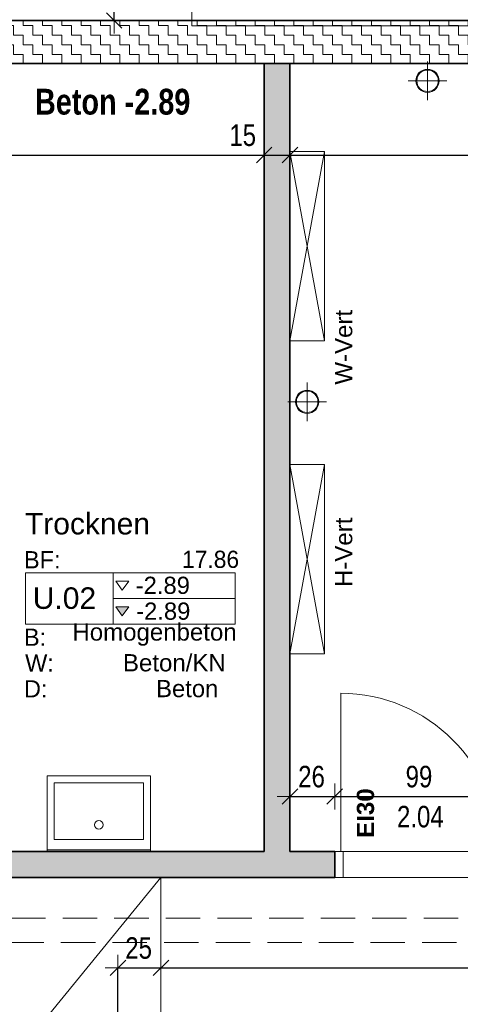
# Model space of a CAD drawing. Header units: metres. Extents: x -75 to 65, y -68 to 92.
# Tile 27 of 32: x 17.53 to 20.09, y 5.34 to 11.06. Entities that reach past the tile are written whole.
import ezdxf

# ---------------------------------------------------------------- set-up
doc = ezdxf.new("R2010")
doc.units = ezdxf.units.M
doc.header["$PDMODE"] = 65
doc.linetypes.add('AUSGEZOGEN', pattern=[0])
doc.linetypes.add('STRICHLINIE2_S3', pattern=[0.25, 0.2, -0.05])
for name, color, linetype in [('XR$1$010 Aussenwände', 7, 'AUSGEZOGEN'), ('XR$1$010 Aussenwände Bauteilschraffuren', 7, 'AUSGEZOGEN'), ('XR$1$010 Fenster', 7, 'AUSGEZOGEN'), ('XR$1$010 Türen', 7, 'AUSGEZOGEN'), ('XR$1$035 Decken', 7, 'AUSGEZOGEN'), ('XR$1$060 Möbel Einbau', 7, 'AUSGEZOGEN'), ('XR$1$065 Möbel Einrichtung', 7, 'AUSGEZOGEN'), ('XR$1$080 Raumdefinitionen Kontur', 7, 'AUSGEZOGEN'), ('XR$2$080 Raumdefinitionen Schraffur', 7, 'AUSGEZOGEN'), ('XR$2$080 Raumdefinitionen Text', 7, 'AUSGEZOGEN'), ('XR$2$080 Raumdefinitionen Textrahmen', 7, 'AUSGEZOGEN'), ('XR$2$150 Beschriftungen 1_50', 7, 'AUSGEZOGEN'), ('XR$2$160 Beschriftungen 50', 7, 'AUSGEZOGEN')]:
    doc.layers.add(name, color=color, linetype=linetype)
doc.layers.add('XR$1$STANDARD_1', color=7, linetype='AUSGEZOGEN', lineweight=25)
doc.layers.add('XR$2$STANDARD_1', color=7, linetype='AUSGEZOGEN', lineweight=25)
doc.styles.add('ARIAL', font='ARIAL.TTF')
doc.dimstyles.new('DIMSTYLE_3', dxfattribs={"dimtxt": 0.125, "dimasz": 0.15, "dimexe": 0, "dimexo": 0, "dimgap": 0.0625, "dimtad": 2, "dimrnd": 0.005, "dimzin": 4, "dimdsep": 46, "dimtxsty": 'ARIAL', "dimblk1": 'ALL_ML_STRICH', "dimblk2": 'ALL_ML_STRICH', "dimsah": 1, "dimcen": 0, "dimclrd": 7, "dimclre": 7, "dimclrt": 7, "dimadec": 0, "dimazin": 0, "dimtfac": 1, "dimtdec": 0, "dimtix": 1, "dimtmove": 2, "dimatfit": 3, "dimfxl": 0, "dimtzin": 0, "dimlwd": 0, "dimlwe": 18, "dimarcsym": 0})
doc.dimstyles.new('DIMSTYLE_6', dxfattribs={"dimtxt": 0.125, "dimasz": 0.15, "dimexe": 0, "dimexo": 0, "dimgap": 0.0625, "dimtad": 2, "dimdec": 1, "dimlfac": 100, "dimrnd": 0.5, "dimzin": 4, "dimdsep": 46, "dimtxsty": 'ARIAL', "dimblk1": 'ALL_ML_STRICH', "dimblk2": 'ALL_ML_STRICH', "dimsah": 1, "dimcen": 0, "dimclrd": 7, "dimclre": 7, "dimclrt": 7, "dimadec": 0, "dimazin": 0, "dimtfac": 1, "dimtdec": 0, "dimtix": 1, "dimtmove": 2, "dimatfit": 3, "dimfxl": 0, "dimtzin": 0, "dimlwd": 0, "dimlwe": 18, "dimarcsym": 0})
doc.dimstyles.new('DIMSTYLE_7', dxfattribs={"dimtxt": 0.125, "dimasz": 0.15, "dimexe": 0, "dimexo": 0, "dimgap": 0.0625, "dimtad": 2, "dimdec": 1, "dimlfac": 100, "dimrnd": 0.5, "dimzin": 4, "dimdsep": 46, "dimtxsty": 'ARIAL', "dimblk1": 'ALL_ML_STRICH', "dimblk2": 'ALL_ML_STRICH', "dimsah": 1, "dimcen": 0, "dimclrd": 7, "dimclre": 7, "dimclrt": 7, "dimadec": 0, "dimazin": 0, "dimtfac": 1, "dimtdec": 0, "dimtix": 1, "dimtmove": 2, "dimatfit": 3, "dimfxl": 0, "dimtvp": 1.2, "dimtzin": 0, "dimlwd": 0, "dimlwe": 18, "dimarcsym": 0})
pattern_1 = [(90, (-0.075, 0.075), (-0.0375, 0.0375), [0.0375, -0.0375]), (180, (-0.075, 0.075), (-0.0375, -0.0375), [0.0375, -0.0375])]

# ---------------------------------------------------------------- blocks, each defined once
blk = doc.blocks.new('ALL_ML_STRICH')
at = {"color": 0, "linetype": 'ByBlock', "lineweight": -2}
for p, q in [((0, -0.5), (0, 0.5)), ((-1, 0), (0.5, 0)), ((-0.3, -0.3), (0.3, 0.3))]:
    blk.add_line(p, q, dxfattribs=at)
blk = doc.blocks.new('*D43')
at = {"layer": 'DEFPOINTS', "color": 7, "linetype": 'AUSGEZOGEN', "lineweight": 18, "transparency": 33554687}
for p in [(18.0794, 16.1035), (18.0794, 11.0535), (18.0794, 11.0535)]:
    blk.add_point(p, dxfattribs=at)
at = {"layer": 'XR$2$STANDARD_1', "color": 7, "linetype": 'AUSGEZOGEN', "lineweight": -2, "transparency": 33554687}
for p, q in [((18.0794, 16.1035), (18.0794, 16.1035)), ((18.0794, 11.0535), (18.0794, 16.1035)), ((18.0794, 11.0535), (18.0794, 11.0535))]:
    blk.add_line(p, q, dxfattribs=at)
at = {"layer": 'XR$2$STANDARD_1', "color": 7, "linetype": 'AUSGEZOGEN', "lineweight": 18, "transparency": 33554687, "xscale": 0.15, "yscale": 0.15, "zscale": 0.15}
for p, rotation in [((18.0794, 16.1035), 90), ((18.0794, 11.0535), 270)]:
    blk.add_blockref('ALL_ML_STRICH', p, dxfattribs=dict(at, rotation=rotation))
at = {"layer": 'XR$2$STANDARD_1', "color": 7, "linetype": 'AUSGEZOGEN', "lineweight": 18, "transparency": 33554687, "insert": (17.9647, 13.5854), "char_height": 0.125, "width": 0.4, "attachment_point": 5, "rotation": 90, "style": 'ARIAL'}
blk.add_mtext('\\W0.80;\\A1;{\\A1;{5.05\\H0.082500;\\S^ ;}}', dxfattribs=at)
blk = doc.blocks.new('*D99')
at = {"layer": 'DEFPOINTS', "color": 7, "linetype": 'AUSGEZOGEN', "lineweight": 18, "transparency": 33554687}
for p in [(19.1018, 6.579), (19.1018, 6.544), (19.3618, 6.544)]:
    blk.add_point(p, dxfattribs=at)
at = {"layer": 'XR$2$STANDARD_1', "color": 7, "linetype": 'AUSGEZOGEN', "lineweight": -2, "transparency": 33554687}
for p, q in [((19.1018, 6.544), (19.1018, 6.544)), ((19.1018, 6.544), (19.3618, 6.544)), ((19.3618, 6.544), (19.3618, 6.544))]:
    blk.add_line(p, q, dxfattribs=at)
at = {"layer": 'XR$2$STANDARD_1', "color": 7, "linetype": 'AUSGEZOGEN', "lineweight": 18, "transparency": 33554687, "xscale": 0.15, "yscale": 0.15, "zscale": 0.15, "rotation": 180}
blk.add_blockref('ALL_ML_STRICH', (19.1018, 6.544), dxfattribs=at)
at = {"layer": 'XR$2$STANDARD_1', "color": 7, "linetype": 'AUSGEZOGEN', "lineweight": 18, "transparency": 33554687, "xscale": 0.15, "yscale": 0.15, "zscale": 0.15}
blk.add_blockref('ALL_ML_STRICH', (19.3618, 6.544), dxfattribs=at)
at = {"layer": 'XR$2$STANDARD_1', "color": 7, "linetype": 'AUSGEZOGEN', "lineweight": 18, "transparency": 33554687, "insert": (19.2273, 6.6587), "char_height": 0.125, "width": 0.4, "attachment_point": 5, "style": 'ARIAL'}
blk.add_mtext('\\W0.80;\\A1;{\\A1;{26\\H0.082500;\\S^ ;}}', dxfattribs=at)
blk = doc.blocks.new('*D100')
at = {"layer": 'DEFPOINTS', "color": 7, "linetype": 'AUSGEZOGEN', "lineweight": 18, "transparency": 33554687}
for p in [(20.3518, 6.5994), (19.3618, 6.544), (19.3618, 6.544)]:
    blk.add_point(p, dxfattribs=at)
at = {"layer": 'XR$2$STANDARD_1', "color": 7, "linetype": 'AUSGEZOGEN', "lineweight": -2, "transparency": 33554687}
for p, q in [((19.3618, 6.544), (19.3618, 6.544)), ((19.3618, 6.544), (20.3518, 6.544)), ((20.3518, 6.544), (20.3518, 6.544))]:
    blk.add_line(p, q, dxfattribs=at)
at = {"layer": 'XR$2$STANDARD_1', "color": 7, "linetype": 'AUSGEZOGEN', "lineweight": 18, "transparency": 33554687, "xscale": 0.15, "yscale": 0.15, "zscale": 0.15, "rotation": 180}
blk.add_blockref('ALL_ML_STRICH', (19.3618, 6.544), dxfattribs=at)
at = {"layer": 'XR$2$STANDARD_1', "color": 7, "linetype": 'AUSGEZOGEN', "lineweight": 18, "transparency": 33554687, "xscale": 0.15, "yscale": 0.15, "zscale": 0.15}
blk.add_blockref('ALL_ML_STRICH', (20.3518, 6.544), dxfattribs=at)
at = {"layer": 'XR$2$STANDARD_1', "color": 7, "linetype": 'AUSGEZOGEN', "lineweight": 18, "transparency": 33554687, "insert": (19.8521, 6.6587), "char_height": 0.125, "width": 0.4, "attachment_point": 5, "style": 'ARIAL'}
blk.add_mtext('\\W0.80;\\A1;{\\A1;{99\\H0.082500;\\S^ ;}}', dxfattribs=at)
at = {"layer": 'XR$2$STANDARD_1', "color": 7, "linetype": 'AUSGEZOGEN', "lineweight": 18, "transparency": 33554687, "insert": (19.7242, 6.4893), "char_height": 0.125, "width": 0.00625, "attachment_point": 1, "line_spacing_factor": 0.60241, "style": 'ARIAL'}
blk.add_mtext('\\W0.80;2.04', dxfattribs=at)
blk = doc.blocks.new('*D114')
at = {"layer": 'DEFPOINTS', "color": 7, "linetype": 'AUSGEZOGEN', "lineweight": 18, "transparency": 33554687}
for p in [(15.0518, 10.28), (15.0518, 10.2717), (18.9518, 9.9746)]:
    blk.add_point(p, dxfattribs=at)
at = {"layer": 'XR$2$STANDARD_1', "color": 7, "linetype": 'AUSGEZOGEN', "lineweight": -2, "transparency": 33554687}
for p, q in [((15.0518, 10.2717), (15.0518, 10.2717)), ((15.0518, 10.2717), (18.9518, 10.2717)), ((18.9518, 10.2717), (18.9518, 10.2717))]:
    blk.add_line(p, q, dxfattribs=at)
at = {"layer": 'XR$2$STANDARD_1', "color": 7, "linetype": 'AUSGEZOGEN', "lineweight": 18, "transparency": 33554687, "xscale": 0.15, "yscale": 0.15, "zscale": 0.15, "rotation": 180}
blk.add_blockref('ALL_ML_STRICH', (15.0518, 10.2717), dxfattribs=at)
at = {"layer": 'XR$2$STANDARD_1', "color": 7, "linetype": 'AUSGEZOGEN', "lineweight": 18, "transparency": 33554687, "xscale": 0.15, "yscale": 0.15, "zscale": 0.15}
blk.add_blockref('ALL_ML_STRICH', (18.9518, 10.2717), dxfattribs=at)
at = {"layer": 'XR$2$STANDARD_1', "color": 7, "linetype": 'AUSGEZOGEN', "lineweight": 18, "transparency": 33554687, "insert": (17.0092, 10.3864), "char_height": 0.125, "width": 0.4, "attachment_point": 5, "style": 'ARIAL'}
blk.add_mtext('\\W0.80;\\A1;{\\A1;{3.90\\H0.082500;\\S^ ;}}', dxfattribs=at)
blk = doc.blocks.new('*D115')
at = {"layer": 'DEFPOINTS', "color": 7, "linetype": 'AUSGEZOGEN', "lineweight": 18, "transparency": 33554687}
for p in [(19.1018, 10.4322), (18.9518, 10.2717), (18.9518, 9.9746)]:
    blk.add_point(p, dxfattribs=at)
at = {"layer": 'XR$2$STANDARD_1', "color": 7, "linetype": 'AUSGEZOGEN', "lineweight": -2, "transparency": 33554687}
for p, q in [((18.9518, 10.2717), (18.9518, 10.2717)), ((18.9518, 10.2717), (19.1018, 10.2717)), ((19.1018, 10.2717), (19.1018, 10.2717))]:
    blk.add_line(p, q, dxfattribs=at)
at = {"layer": 'XR$2$STANDARD_1', "color": 7, "linetype": 'AUSGEZOGEN', "lineweight": 18, "transparency": 33554687, "xscale": 0.15, "yscale": 0.15, "zscale": 0.15, "rotation": 180}
blk.add_blockref('ALL_ML_STRICH', (18.9518, 10.2717), dxfattribs=at)
at = {"layer": 'XR$2$STANDARD_1', "color": 7, "linetype": 'AUSGEZOGEN', "lineweight": 18, "transparency": 33554687, "xscale": 0.15, "yscale": 0.15, "zscale": 0.15}
blk.add_blockref('ALL_ML_STRICH', (19.1018, 10.2717), dxfattribs=at)
at = {"layer": 'XR$2$STANDARD_1', "color": 7, "linetype": 'AUSGEZOGEN', "lineweight": 18, "transparency": 33554687, "insert": (18.827, 10.3863), "char_height": 0.125, "width": 0.4, "attachment_point": 5, "style": 'ARIAL'}
blk.add_mtext('\\W0.80;\\A1;{\\A1;{15\\H0.082500;\\S^ ;}}', dxfattribs=at)
blk = doc.blocks.new('*D116')
at = {"layer": 'DEFPOINTS', "color": 7, "linetype": 'AUSGEZOGEN', "lineweight": 18, "transparency": 33554687}
for p in [(22.6918, 10.5161), (19.1018, 10.4322), (19.1018, 10.2717)]:
    blk.add_point(p, dxfattribs=at)
at = {"layer": 'XR$2$STANDARD_1', "color": 7, "linetype": 'AUSGEZOGEN', "lineweight": -2, "transparency": 33554687}
for p, q in [((19.1018, 10.2717), (19.1018, 10.2717)), ((19.1018, 10.2717), (22.6918, 10.2717)), ((22.6918, 10.2717), (22.6918, 10.2717))]:
    blk.add_line(p, q, dxfattribs=at)
at = {"layer": 'XR$2$STANDARD_1', "color": 7, "linetype": 'AUSGEZOGEN', "lineweight": 18, "transparency": 33554687, "xscale": 0.15, "yscale": 0.15, "zscale": 0.15, "rotation": 180}
blk.add_blockref('ALL_ML_STRICH', (19.1018, 10.2717), dxfattribs=at)
at = {"layer": 'XR$2$STANDARD_1', "color": 7, "linetype": 'AUSGEZOGEN', "lineweight": 18, "transparency": 33554687, "xscale": 0.15, "yscale": 0.15, "zscale": 0.15}
blk.add_blockref('ALL_ML_STRICH', (22.6918, 10.2717), dxfattribs=at)
at = {"layer": 'XR$2$STANDARD_1', "color": 7, "linetype": 'AUSGEZOGEN', "lineweight": 18, "transparency": 33554687, "insert": (20.9039, 10.3864), "char_height": 0.125, "width": 0.4, "attachment_point": 5, "style": 'ARIAL'}
blk.add_mtext('\\W0.80;\\A1;{\\A1;{3.59\\H0.082500;\\S^ ;}}', dxfattribs=at)
blk = doc.blocks.new('*D142')
at = {"layer": 'DEFPOINTS', "color": 7, "linetype": 'AUSGEZOGEN', "lineweight": 18, "transparency": 33554687}
for p in [(18.1018, 5.5479), (18.3518, 5.4904), (18.1018, 5.2535)]:
    blk.add_point(p, dxfattribs=at)
at = {"layer": 'XR$2$STANDARD_1', "color": 7, "linetype": 'AUSGEZOGEN', "lineweight": -2, "transparency": 33554687}
for p, q in [((18.1018, 4.8002), (18.1018, 5.5479)), ((18.1018, 5.5479), (18.3518, 5.5479)), ((18.3518, 5.5479), (18.3518, 5.5479))]:
    blk.add_line(p, q, dxfattribs=at)
at = {"layer": 'XR$2$STANDARD_1', "color": 7, "linetype": 'AUSGEZOGEN', "lineweight": 18, "transparency": 33554687, "xscale": 0.15, "yscale": 0.15, "zscale": 0.15, "rotation": 180}
blk.add_blockref('ALL_ML_STRICH', (18.1018, 5.5479), dxfattribs=at)
at = {"layer": 'XR$2$STANDARD_1', "color": 7, "linetype": 'AUSGEZOGEN', "lineweight": 18, "transparency": 33554687, "xscale": 0.15, "yscale": 0.15, "zscale": 0.15}
blk.add_blockref('ALL_ML_STRICH', (18.3518, 5.5479), dxfattribs=at)
at = {"layer": 'XR$2$STANDARD_1', "color": 7, "linetype": 'AUSGEZOGEN', "lineweight": 18, "transparency": 33554687, "insert": (18.2219, 5.6625), "char_height": 0.125, "width": 0.4, "attachment_point": 5, "style": 'ARIAL'}
blk.add_mtext('\\W0.80;\\A1;{\\A1;{25\\H0.082500;\\S^ ;}}', dxfattribs=at)
blk = doc.blocks.new('*D143')
at = {"layer": 'DEFPOINTS', "color": 7, "linetype": 'AUSGEZOGEN', "lineweight": 18, "transparency": 33554687}
for p in [(22.9418, 5.6332), (18.3518, 5.5479), (18.3518, 5.4904)]:
    blk.add_point(p, dxfattribs=at)
at = {"layer": 'XR$2$STANDARD_1', "color": 7, "linetype": 'AUSGEZOGEN', "lineweight": -2, "transparency": 33554687}
for p, q in [((18.3518, 5.5479), (18.3518, 5.5479)), ((18.3518, 5.5479), (22.9418, 5.5479)), ((22.9418, 5.5479), (22.9418, 5.5479))]:
    blk.add_line(p, q, dxfattribs=at)
at = {"layer": 'XR$2$STANDARD_1', "color": 7, "linetype": 'AUSGEZOGEN', "lineweight": 18, "transparency": 33554687, "xscale": 0.15, "yscale": 0.15, "zscale": 0.15, "rotation": 180}
blk.add_blockref('ALL_ML_STRICH', (18.3518, 5.5479), dxfattribs=at)
at = {"layer": 'XR$2$STANDARD_1', "color": 7, "linetype": 'AUSGEZOGEN', "lineweight": 18, "transparency": 33554687, "xscale": 0.15, "yscale": 0.15, "zscale": 0.15}
blk.add_blockref('ALL_ML_STRICH', (22.9418, 5.5479), dxfattribs=at)
at = {"layer": 'XR$2$STANDARD_1', "color": 7, "linetype": 'AUSGEZOGEN', "lineweight": 18, "transparency": 33554687, "insert": (20.6539, 5.6625), "char_height": 0.125, "width": 0.4, "attachment_point": 5, "style": 'ARIAL'}
blk.add_mtext('\\W0.80;\\A1;{\\A1;{4.59\\H0.082500;\\S^ ;}}', dxfattribs=at)

msp = doc.modelspace()

# ---------------------------------------------------------------- hatches: boundary and pattern name
at = {"layer": 'XR$1$010 Aussenwände Bauteilschraffuren', "linetype": 'AUSGEZOGEN', "lineweight": 13, "transparency": 33554687}
h = msp.add_hatch(dxfattribs=at)
h.set_pattern_fill('MUSTER', scale=0.05625, style=0, pattern_type=2)
h.set_pattern_definition([(0, (0.1125, 0.1125), (0.05625, 0.05625), [0.05625, -0.05625]), (90, (0.1125, 0.1125), (-0.05625, 0.05625), [0.05625, -0.05625])])
h.paths.add_polyline_path([(17.3518, 11.0535), (17.3518, 10.8035), (22.6918, 10.8035), (22.6918, 11.0535)], flags=0)
h = msp.add_hatch(dxfattribs=at)
h.set_pattern_fill('MUSTER', scale=0.0375, angle=90, style=0, pattern_type=2)
h.set_pattern_definition(pattern_1)
h.paths.add_polyline_path([(18.9518, 10.8035), (18.9518, 6.2235), (19.1018, 6.2235), (19.1018, 10.8035)], flags=0)
h = msp.add_hatch(dxfattribs=at)
h.set_pattern_fill('MUSTER', scale=0.0375, angle=90, style=0, pattern_type=2)
h.set_pattern_definition(pattern_1)
h.paths.add_polyline_path([(15.0518, 6.0735), (19.3618, 6.0735), (19.3618, 6.2235), (15.0518, 6.2235)], flags=0)
at = {"layer": 'XR$2$080 Raumdefinitionen Schraffur', "linetype": 'AUSGEZOGEN', "lineweight": 13, "true_color": 0x000000, "transparency": 33554687}
msp.add_hatch(color=18, dxfattribs=at).paths.add_polyline_path([(18.1266, 7.5931), (18.1641, 7.6462), (18.0891, 7.6462)])

# ---------------------------------------------------------------- linework, layer by layer
at = {"layer": 'XR$1$010 Aussenwände', "color": 7, "linetype": 'AUSGEZOGEN', "lineweight": 35, "transparency": 33554687}
for p, q in [((22.9418, 11.0535), (17.3518, 11.0535)), ((17.3518, 10.8035), (22.6918, 10.8035)), ((18.9518, 10.8035), (18.9518, 6.2235)), ((19.1018, 10.8035), (18.9518, 10.8035)), ((19.1018, 6.2235), (19.1018, 10.8035)), ((18.9518, 6.2235), (15.0518, 6.2235)), ((19.3618, 6.2235), (19.1018, 6.2235)), ((19.3618, 6.0735), (19.3618, 6.2235)), ((15.0518, 6.0735), (19.3618, 6.0735))]:
    msp.add_line(p, q, dxfattribs=at)
at = {"layer": 'XR$1$010 Fenster', "color": 7, "linetype": 'AUSGEZOGEN', "lineweight": 18, "transparency": 33554687}
msp.add_line((15.2718, 2.3042), (18.3518, 6.0735), dxfattribs=at)
at = {"layer": 'XR$1$010 Türen', "color": 7, "linetype": 'AUSGEZOGEN', "lineweight": 13, "transparency": 33554687}
for p, q in [((19.3968, 6.2235), (19.3968, 7.1435)), ((19.3618, 6.2235), (19.4118, 6.2235)), ((19.3618, 6.0735), (19.3618, 6.2235)), ((19.4118, 6.2235), (19.4118, 6.0735)), ((19.4118, 6.0735), (19.3618, 6.0735))]:
    msp.add_line(p, q, dxfattribs=at)
at = {"layer": 'XR$1$010 Türen', "color": 7, "linetype": 'AUSGEZOGEN', "lineweight": 35, "transparency": 33554687}
msp.add_line((19.3618, 6.0735), (19.3618, 6.2235), dxfattribs=at)
msp.add_line((19.3618, 6.0735), (19.3618, 6.2235), dxfattribs=at)
at = {"layer": 'XR$1$010 Türen', "color": 7, "linetype": 'AUSGEZOGEN', "lineweight": 13, "transparency": 33554687}
msp.add_arc((19.3968, 6.2235), 0.92, 0, 90, dxfattribs=at)
at = {"layer": 'XR$1$035 Decken', "color": 7, "linetype": 'AUSGEZOGEN', "lineweight": 18, "transparency": 33554687}
for p, q in [((18.5318, 16.1435), (18.5318, 11.0235)), ((22.9418, 11.0535), (1.9918, 11.0535)), ((18.5318, 11.0235), (22.5318, 11.0235))]:
    msp.add_line(p, q, dxfattribs=at)
at = {"layer": 'XR$1$035 Decken', "color": 30, "linetype": 'STRICHLINIE2_S3', "lineweight": 13, "transparency": 33554687}
for p, q in [((14.7804, 5.8361), (20.689, 5.8361)), ((14.7704, 5.6961), (20.679, 5.6961))]:
    msp.add_line(p, q, dxfattribs=at)
at = {"layer": 'XR$1$060 Möbel Einbau', "color": 14, "linetype": 'AUSGEZOGEN', "lineweight": 13, "transparency": 33554687}
for p, q in [((19.9018, 10.7035), (19.9018, 10.816)), ((19.9018, 10.7035), (19.7893, 10.7035)), ((19.9018, 10.7035), (19.9018, 10.591)), ((19.9018, 10.7035), (20.0143, 10.7035)), ((19.2018, 8.8378), (19.2018, 8.9503)), ((19.2018, 8.8378), (19.0893, 8.8378)), ((19.2018, 8.8378), (19.2018, 8.7253)), ((19.2018, 8.8378), (19.3143, 8.8378))]:
    msp.add_line(p, q, dxfattribs=at)
at = {"layer": 'XR$1$060 Möbel Einbau', "color": 7, "linetype": 'AUSGEZOGEN', "lineweight": 13, "transparency": 33554687}
for p, q in [((18.2904, 6.6635), (17.6904, 6.6635)), ((17.6904, 6.6635), (17.6904, 6.2235)), ((18.2904, 6.2235), (18.2904, 6.6635)), ((18.2504, 6.6235), (17.7304, 6.6235)), ((17.7304, 6.6235), (17.7304, 6.2935)), ((18.2504, 6.2935), (18.2504, 6.6235)), ((17.7304, 6.2935), (18.2504, 6.2935)), ((18.2904, 6.2335), (17.6904, 6.2335)), ((17.6904, 6.2235), (18.2904, 6.2235))]:
    msp.add_line(p, q, dxfattribs=at)
at = {"layer": 'XR$1$060 Möbel Einbau', "color": 14, "linetype": 'AUSGEZOGEN', "lineweight": 13, "transparency": 33554687}
for centre, radius in [((19.9018, 10.7035), 0.0675), ((19.9018, 10.7035), 0.0625), ((19.2018, 8.8378), 0.0675), ((19.2018, 8.8378), 0.0625)]:
    msp.add_circle(centre, radius, dxfattribs=at)
at = {"layer": 'XR$1$060 Möbel Einbau', "color": 7, "linetype": 'AUSGEZOGEN', "lineweight": 13, "transparency": 33554687}
msp.add_circle((17.9904, 6.3793), 0.025, dxfattribs=at)
at = {"layer": 'XR$1$065 Möbel Einrichtung', "color": 124, "linetype": 'AUSGEZOGEN', "lineweight": 13, "transparency": 33554687}
for p, q in [((19.1018, 10.2927), (19.1018, 9.1927)), ((19.3018, 10.2927), (19.1018, 10.2927)), ((19.1018, 10.2927), (19.3018, 9.1927)), ((19.1018, 9.1927), (19.3018, 10.2927)), ((19.3018, 9.1927), (19.3018, 10.2927)), ((19.1018, 9.1927), (19.3018, 9.1927))]:
    msp.add_line(p, q, dxfattribs=at)
at = {"layer": 'XR$1$065 Möbel Einrichtung', "color": 203, "linetype": 'AUSGEZOGEN', "lineweight": 13, "transparency": 33554687}
for p, q in [((19.3018, 8.4726), (19.1018, 8.4726)), ((19.1018, 8.4726), (19.1018, 7.3726)), ((19.3018, 7.3726), (19.1018, 8.4726)), ((19.3018, 8.4726), (19.1018, 7.3726)), ((19.3018, 7.3726), (19.3018, 8.4726)), ((19.1018, 7.3726), (19.3018, 7.3726))]:
    msp.add_line(p, q, dxfattribs=at)
at = {"layer": 'XR$1$080 Raumdefinitionen Kontur', "color": 51, "linetype": 'AUSGEZOGEN', "lineweight": 13, "transparency": 33554687}
for p, q in [((18.9518, 10.8035), (15.0518, 10.8035)), ((18.9518, 6.2235), (18.9518, 10.8035)), ((22.6918, 10.8035), (19.1018, 10.8035)), ((19.1018, 10.8035), (19.1018, 6.2235)), ((15.0518, 6.2235), (18.9518, 6.2235)), ((19.1018, 6.2235), (22.6918, 6.2235)), ((18.1018, 6.0735), (14.8918, 6.0735)), ((22.6794, 6.0735), (18.1018, 6.0735))]:
    msp.add_line(p, q, dxfattribs=at)
at = {"layer": 'XR$1$STANDARD_1', "color": 7, "linetype": 'AUSGEZOGEN', "lineweight": 18, "transparency": 33554687}
msp.add_line((18.3518, 6.0735), (18.3518, 4.2035), dxfattribs=at)
at = {"layer": 'XR$2$080 Raumdefinitionen Textrahmen', "color": 7, "linetype": 'AUSGEZOGEN', "lineweight": 13, "transparency": 33554687}
for p, q in [((17.5635, 7.8446), (18.7833, 7.8446)), ((17.5635, 7.5446), (17.5635, 7.8446)), ((18.0741, 7.8446), (18.0741, 7.5446)), ((18.7833, 7.8446), (18.7833, 7.5446)), ((18.1641, 7.7962), (18.0891, 7.7962)), ((18.0891, 7.7962), (18.1266, 7.7431)), ((18.1266, 7.7431), (18.1641, 7.7962)), ((18.0741, 7.6946), (18.7833, 7.6946)), ((18.1641, 7.6462), (18.0891, 7.6462)), ((18.0891, 7.6462), (18.1266, 7.5931)), ((18.1266, 7.5931), (18.1641, 7.6462)), ((18.7833, 7.5446), (17.5635, 7.5446))]:
    msp.add_line(p, q, dxfattribs=at)

# ---------------------------------------------------------------- texts
at = {"layer": 'XR$2$080 Raumdefinitionen Text', "color": 7, "linetype": 'AUSGEZOGEN', "transparency": 33554687, "attachment_point": 7, "style": 'ARIAL'}
for s, insert, char_height, width in [('\\W1.00;Trocknen', (17.5604, 8.0652), 0.125, 0.793932), ('\\W0.98;BF:', (17.5551, 7.8697), 0.1, 0.26354), ('\\W0.95;17.86', (18.474, 7.8709), 0.1, 0.388705), ('\\W0.99;-2.89', (18.2049, 7.7198), 0.1, 0.366362), ('\\W1.00;U.02', (17.606, 7.6325), 0.125, 0.433411), ('\\W0.99;-2.89', (18.2075, 7.5697), 0.1, 0.366362), ('\\W0.98;B:', (17.5551, 7.4197), 0.1, 0.179207), ('\\W1.00;Homogenbeton', (17.8368, 7.4197), 0.1, 1.001854), ('\\W0.98;W:', (17.5618, 7.2697), 0.1, 0.217196), ('\\W1.00;Beton/KN', (18.1307, 7.2697), 0.1, 0.650092), ('\\W0.98;D:', (17.555, 7.1197), 0.1, 0.187714), ('\\W0.99;Beton', (18.3237, 7.1197), 0.1, 0.412563)]:
    msp.add_mtext(s, dxfattribs=dict(at, insert=insert, char_height=char_height, width=width))
at = {"layer": 'XR$2$150 Beschriftungen 1_50', "color": 31, "linetype": 'AUSGEZOGEN', "transparency": 33554687, "insert": (19.5923, 6.3038), "char_height": 0.1, "width": 0.338287, "attachment_point": 7, "rotation": 90, "style": 'ARIAL'}
msp.add_mtext('\\A1;{\\fArial|i0|b1;\\H0.100000;\\W1.000000;\\C31;EI30}\\P', dxfattribs=at)
at = {"layer": 'XR$2$160 Beschriftungen 50', "color": 7, "linetype": 'AUSGEZOGEN', "transparency": 33554687, "char_height": 0.1, "attachment_point": 7, "rotation": 90, "style": 'ARIAL'}
for s, insert, width in [('\\W1.00;W-Vert', (19.4656, 8.9375), 0.484908), ('\\W1.00;H-Vert', (19.4656, 7.7612), 0.455025)]:
    msp.add_mtext(s, dxfattribs=dict(at, insert=insert, width=width))
at = {"layer": 'XR$2$STANDARD_1', "color": 7, "linetype": 'AUSGEZOGEN', "lineweight": 13, "transparency": 33554687, "insert": (17.6191, 10.5048), "char_height": 0.15, "width": 0.968647, "attachment_point": 7, "style": 'ARIAL'}
msp.add_mtext('\\A1;{\\fArial|i0|b1;\\H0.150000;\\W0.800000;\\C7;Beton -2.89}\\P', dxfattribs=at)

# ---------------------------------------------------------------- dimensions: what is measured, and where the dimension line sits
at = {"layer": 'XR$2$STANDARD_1', "color": 7, "linetype": 'AUSGEZOGEN', "lineweight": 18, "transparency": 33554687}
dim = msp.add_linear_dim(base=(18.0794, 16.1035), p1=(18.0794, 11.0535), p2=(18.0794, 16.1035), angle=90, dimstyle='DIMSTYLE_3', override={"dimpost": '<>', "dimclrd": 7, "dimclre": 7, "dimclrt": 7, "dimlwd": 0, "dimlwe": 18}, dxfattribs=at)
dim.commit()
dim.dimension.update_dxf_attribs({"geometry": '*D43', "text_midpoint": (17.9647, 13.5854), "dimtype": 160})
for base, p1, p2, dimstyle, picture, middle in [((22.6918, 10.2717), (19.1018, 10.2717), (22.6918, 10.2717), 'DIMSTYLE_3', '*D116', (20.9039, 10.3864)), ((18.9518, 10.2717), (15.0518, 10.2717), (18.9518, 10.2717), 'DIMSTYLE_3', '*D114', (17.0092, 10.3864)), ((19.1018, 10.2717), (18.9518, 10.2717), (19.1018, 10.2717), 'DIMSTYLE_7', '*D115', (18.827, 10.3863)), ((19.3618, 6.544), (19.1018, 6.544), (19.3618, 6.544), 'DIMSTYLE_7', '*D99', (19.2273, 6.6587)), ((18.3518, 5.5479), (18.1018, 4.8002), (18.3518, 5.5479), 'DIMSTYLE_7', '*D142', (18.2219, 5.6625)), ((22.9418, 5.5479), (18.3518, 5.5479), (22.9418, 5.5479), 'DIMSTYLE_3', '*D143', (20.6539, 5.6625))]:
    dim = msp.add_linear_dim(base=base, p1=p1, p2=p2, dimstyle=dimstyle, override={"dimpost": '<>', "dimclrd": 7, "dimclre": 7, "dimclrt": 7, "dimlwd": 0, "dimlwe": 18}, dxfattribs=at)
    dim.commit()
    dim.dimension.update_dxf_attribs({"geometry": picture, "text_midpoint": middle, "dimtype": 160})
dim = msp.add_linear_dim(base=(20.3518, 6.544), p1=(19.3618, 6.544), p2=(20.3518, 6.544), text='<>\\X\\W0.80;2.04', dimstyle='DIMSTYLE_6', override={"dimpost": '<>', "dimclrd": 7, "dimclre": 7, "dimclrt": 7, "dimlwd": 0, "dimlwe": 18}, dxfattribs=at)
dim.commit()
dim.dimension.update_dxf_attribs({"geometry": '*D100', "text_midpoint": (19.8521, 6.6587), "dimtype": 160})

doc.saveas('drawing.dxf')
